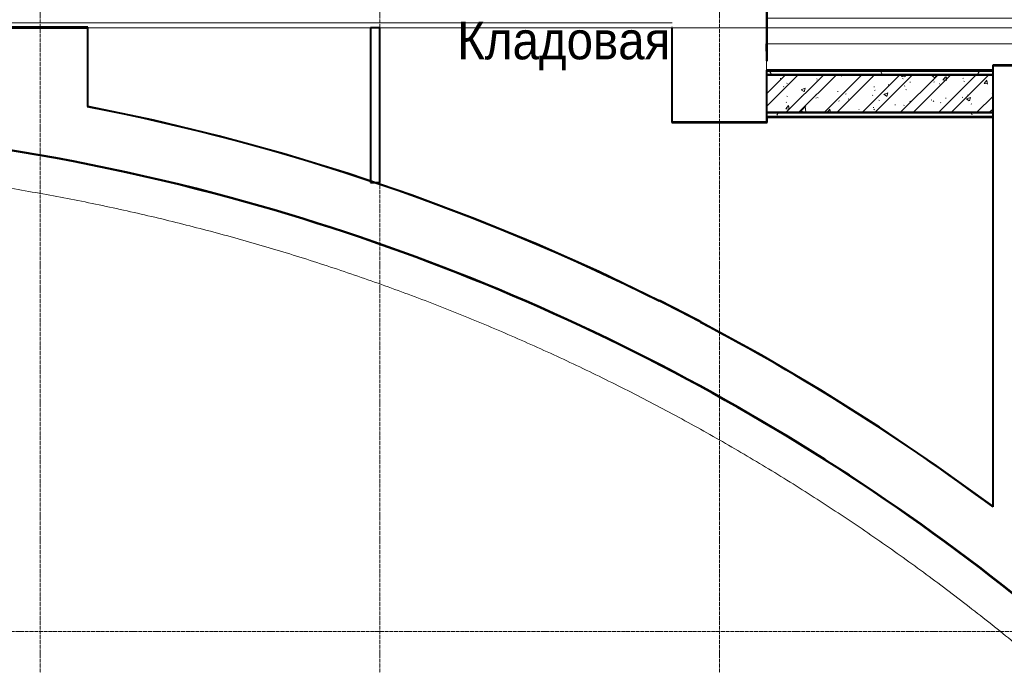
# Model space of a CAD drawing. Header units: millimetres. Extents: x 2030 to 85778, y 1212 to 89500.
# Tile 21 of 37: x 52077 to 57296, y 74021 to 77442. Entities that reach past the tile are written whole.
import ezdxf

# ---------------------------------------------------------------- set-up
doc = ezdxf.new("R2010")
doc.units = ezdxf.units.MM
for name, pattern in [('ADSK_Линия сетки', [25, 20, -2.5, 0, -2.5]), ('Линия сетки', [25, 20, -2.5, 0, -2.5]), ('Штрих_3_1_5_', [4.5, 3, -1.5]), ('Штриховая_ш3 п1_5', [4.5, 3, -1.5])]:
    doc.linetypes.add(name, pattern=pattern)
doc.layers.add('_Разделитель помещений_', color=4, linetype='Штриховая_ш3 п1_5', lineweight=40, true_color=0x00ffff)
for name, color, linetype, lineweight in [('Марки помещений', 7, 'Continuous', 20), ('Обобщенные модели', 7, 'Continuous', 18), ('Оси', 7, 'Continuous', 9), ('Перекрытия', 7, 'Continuous', 18), ('Стены разрез', 7, 'Continuous', 40), ('Стены штриховка', 7, 'Continuous', 40)]:
    doc.layers.add(name, color=color, linetype=linetype, lineweight=lineweight)
doc.styles.add('Arial_3', font='arial.ttf', dxfattribs={"width": 0.9, "height": 200})
pattern_1 = [(0, (0, 0), (406.4, 101.6), [33.528, -271.272, 33.528, -271.272, -1625.6]), (0, (0, 0), (406.4, 101.6), [-609.6, 33.528, -576.072, 33.528, -271.272, -711.2]), (0, (0, 0), (406.4, 101.6), [-1524, 33.528, -169.672, 33.528, -474.472]), (120, (152.4, 50.8), (-291.18818, 301.15272), [33.528, -271.272, 33.528, -271.272, -1625.6]), (120, (152.4, 50.8), (-291.18818, 301.15272), [-609.6, 33.528, -576.072, 33.528, -271.272, -711.2]), (120, (152.4, 50.8), (-291.18818, 301.15272), [-1524, 33.528, -169.672, 33.528, -474.472]), (240, (203.2, 254), (-115.21182, -402.75272), [33.528, -271.272, 33.528, -271.272, -1625.6]), (240, (203.2, 254), (-115.21182, -402.75272), [-609.6, 33.528, -576.072, 33.528, -271.272, -711.2]), (240, (203.2, 254), (-115.21182, -402.75272), [-1524, 33.528, -169.672, 33.528, -474.472])]

# ---------------------------------------------------------------- blocks, each defined once
blk = doc.blocks.new('CP_ДШ_Hanytex_TopJoint 24C - CP_ДШ_Hanytex_TopJoint 24C-3950245-МКСС_LB01_-7_650__Кабельные конструкции_Короба_1')
at = {"layer": 'Обобщенные модели', "color": 253, "true_color": 0xaaaaaa}
for p, q in [((0, -110), (0, 110)), ((3100, 110), (0, 110)), ((3100, 110), (3100, -110)), ((3100, 25), (0, 25)), ((0, 25), (0, -25)), ((3100, -25), (3100, 25)), ((0, -25), (3100, -25)), ((3100, -110), (0, -110))]:
    blk.add_line(p, q, dxfattribs=at)
blk = doc.blocks.new('180_ДефШов_ОснЛиния_ - Накладной профиль шир_ 50 мм Пол-V11-МКСС_LB01_-7_650__Кабельные конструкции_Короба_1')
at = {"layer": 'Обобщенные модели', "color": 253, "true_color": 0xaaaaaa}
blk.add_line((0, 0), (3100, 0), dxfattribs=at)
blk = doc.blocks.new('180_ДефШов_ОснЛиния_ - Накладной профиль Угловой шир_ 50 мм Пол-3647981-МКСС_LB01_-7_650__Кабельные конструкции_Короба_1')
at = {"layer": 'Обобщенные модели', "color": 253, "true_color": 0xaaaaaa}
blk.add_line((0, 0), (500, 0), dxfattribs=at)
blk = doc.blocks.new('180_ДефШов_ОснЛиния_ - Покрытие_Дефшов_Угловой-3816490-МКСС_LB01_-7_650__Кабельные конструкции_Короба_1')
at = {"layer": 'Обобщенные модели', "color": 253, "true_color": 0xaaaaaa}
blk.add_line((0, 0), (42587.5, 0), dxfattribs=at)
blk = doc.blocks.new('135_SLK_GD_AR_rvt-1-МКСС_LB01_-7_650__Кабельные конструкции_Короба_1')
at = {"layer": 'Стены разрез', "lineweight": 9, "true_color": 0xaaaaaa}
h = blk.add_hatch(dxfattribs=at)
h.set_pattern_fill('FP_4', color=253, style=0, pattern_type=2)
h.set_pattern_definition(pattern_1)
h.paths.add_polyline_path([(37400, 77150), (37400, 77170), (36200, 77170), (36200, 77150), (36640, 77150)])
h = blk.add_hatch(dxfattribs=at)
h.set_pattern_fill('FP_1', color=253, style=0, pattern_type=2)
h.set_pattern_definition([(50, (0, 0), (218.62117, -19.1268), [22.86, -251.46]), (355, (0, 0), (-42.2919, 229.2684), [18.288, -201.168]), (100.451, (18.22, -1.6), (176.3311, 210.13963), [19.428, -213.708]), (46.184, (0, 60.96), (325.29495, -50.4516), [34.29, -377.19]), (96.636, (27.1, 56.76), (284.883, 296.9127), [29.142, -320.562]), (351.184, (0, 60.96), (284.8858, 296.9107), [27.432, -301.752]), (21, (30.48, 45.72), (181.93753, -122.71832), [22.86, -251.46]), (326, (30.48, 45.72), (74.1622, 221.0262), [18.288, -201.168]), (71.451, (45.64, 35.5), (256.10035, 98.30526), [19.428, -213.708]), (37.5, (0, 0), (3.70639, 101.465895), [3.353, -195.377, 3.353, -200.863, -201.93]), (37.5, (0, 0), (3.70639, 101.465895), [-402.946, 3.353, -198.577]), (7.5, (0, 0), (80.18358, 120.21653), [3.353, -113.081, 3.353, -190.805, -76.962]), (7.5, (0, 0), (80.18358, 120.21653), [-310.591, 3.353, -73.609]), (327.5, (-67.97, 0), (162.70865, -6.87497), [3.353, -72.847, 3.353, -234.391, -315.468]), (327.5, (-67.97, 0), (162.70865, -6.87497), [-313.944, 3.353, -312.115]), (317.5, (-98.45, 0), (177.75468, 30.51183), [3.353, -95.707, 3.353, -154.534, -224.028]), (317.5, (-98.45, 0), (177.75468, 30.51183), [-256.946, 3.353, -220.675])])
h.paths.add_polyline_path([(36200, 76950), (37400, 76950), (37400, 77150), (36200, 77150)])
h = blk.add_hatch(dxfattribs=at)
h.set_pattern_fill('FP_2', color=253, style=0, pattern_type=2)
h.set_pattern_definition([(45, (0, 0), (-101.02788, 101.02788), []), (45, (67.35, 0), (-101.02788, 101.02788), [])])
h.paths.add_polyline_path([(36200, 76950), (37400, 76950), (37400, 77150), (36200, 77150)])
h = blk.add_hatch(dxfattribs=at)
h.set_pattern_fill('FP_4', color=253, style=0, pattern_type=2)
h.set_pattern_definition(pattern_1)
h.paths.add_polyline_path([(36200, 76930), (37400, 76930), (37400, 76950), (36200, 76950)])
at = {"layer": '_Разделитель помещений_', "color": 131, "linetype": 'Штрих_3_1_5_', "true_color": 0xaaffff}
blk.add_line((36200, 77275), (36200, 77315), dxfattribs=at)
at = {"layer": 'Перекрытия', "color": 253, "true_color": 0xaaaaaa}
for p, q in [((34100, 77400), (32600, 77400)), ((32600, 77400), (32600, 76983.5)), ((35700, 77400), (34150, 77400)), ((35700, 76900), (35700, 77400)), ((36200, 77315), (36200, 77175)), ((37400, 77175), (37400, 77200)), ((37400, 77200), (37800, 77200)), ((32600, 76983.5), (32602, 76983.1)), ((36200, 76925), (36200, 76900)), ((37400, 74862.4), (37400, 76930)), ((36200, 76900), (35700, 76900)), ((36797.5, 75282.8), (36798.8, 75282)), ((37101, 75078), (37102.6, 75076.9)), ((37398, 74863.9), (37400, 74862.4))]:
    blk.add_line(p, q, dxfattribs=at)
for start, end in [(76.61974, 77.2014), (74.691, 75.39944), (72.83809, 73.59687), (71.46988, 71.79351), (71.00963, 71.35052), (69.19209, 69.98906), (67.38038, 68.1831), (65.57215, 66.37492), (63.76615, 64.5633), (62.21306, 63.41373)]:
    blk.add_arc((30350, 65400), 11800, start, end, dxfattribs=at)
for points in [[(32516.3, 76694.1), (32439.5, 76708.9), (32362.6, 76722.8), (32285.5, 76736)], [(32381.1, 76719.2), (32426.2, 76711.1), (32471.3, 76702.8), (32516.3, 76694.1)], [(32391.7, 76717.2), (32436.6, 76709.1), (32481.4, 76700.7), (32526.2, 76692.1)], [(32394.1, 76716.9), (32456.6, 76705.6), (32519, 76693.8), (32581.3, 76681.4)], [(32531.4, 76691.2), (32526.4, 76692.2), (32521.3, 76693.2), (32516.3, 76694.1)], [(32516.3, 76694.1), (32520.7, 76693.3), (32525.2, 76692.4), (32529.6, 76691.6)], [(32765.7, 76643.3), (32809.8, 76633.8), (32854, 76624.1), (32898, 76614.1)], [(32766.3, 76643.3), (32828.7, 76629.9), (32891, 76615.9), (32953.1, 76601.5)], [(33134, 76557.8), (33178.8, 76546.7), (33223.5, 76535.2), (33268.2, 76523.5)], [(33136.2, 76557.4), (33198.2, 76541.9), (33260.1, 76525.9), (33321.8, 76509.4)], [(33511.2, 76456.9), (33552.8, 76445.1), (33594.2, 76433), (33635.6, 76420.6)], [(33522.8, 76453.7), (33574.2, 76438.9), (33625.5, 76423.8), (33676.7, 76408.3)], [(33884.7, 76343.3), (33933.1, 76327.7), (33981.4, 76311.7), (34029.7, 76295.4)], [(34227.9, 76226.4), (34270.7, 76211.1), (34313.4, 76195.5), (34356, 76179.7)], [(34247.7, 76219.3), (34291.5, 76203.5), (34335.3, 76187.5), (34379, 76171.1)], [(34601.3, 76085.3), (34637.1, 76071), (34672.9, 76056.6), (34708.5, 76042)], [(34627.8, 76074.8), (34659.9, 76061.9), (34692, 76048.9), (34724, 76035.7)], [(35022, 75908.1), (35032.6, 75903.4), (35043.2, 75898.7), (35053.7, 75893.9)], [(35064.6, 75889.2), (35085.9, 75879.6), (35107.2, 75870), (35128.4, 75860.2)], [(35400.1, 75731.8), (35439.7, 75712.5), (35479.2, 75692.9), (35518.6, 75673)], [(35726.7, 75565.6), (35731.1, 75563.2), (35735.5, 75560.9), (35739.9, 75558.6)], [(35730.5, 75563.7), (35770.5, 75542.5), (35810.4, 75521.1), (35850.2, 75499.4)], [(36045.8, 75390.4), (36053.8, 75385.8), (36061.7, 75381.3), (36069.7, 75376.7)], [(36047.2, 75389.6), (36056, 75384.5), (36064.9, 75379.4), (36073.8, 75374.3)], [(36051.3, 75387.3), (36094.7, 75362.5), (36138, 75337.4), (36181.1, 75312)], [(36390.6, 75185.7), (36377, 75194.2), (36363.3, 75202.6), (36349.6, 75211)], [(36366.7, 75200.4), (36411, 75173.3), (36455, 75145.8), (36498.9, 75118)], [(36575.3, 75069.3), (36533.6, 75096.1), (36491.8, 75122.7), (36449.8, 75149)], [(36671.4, 75006.8), (36688.1, 74995.8), (36704.9, 74984.7), (36721.5, 74973.6)], [(36676.2, 75003.6), (36720.5, 74974.4), (36764.6, 74944.9), (36808.5, 74915.1)], [(36975.7, 74799.5), (36975.2, 74799.9), (36974.6, 74800.2), (36974.1, 74800.6)], [(36975.2, 74799.8), (36994.9, 74786), (37014.5, 74772.1), (37034, 74758.1)], [(36979, 74797.1), (37023.1, 74766.1), (37066.9, 74734.7), (37110.5, 74703)], [(37289.8, 74570), (37280.5, 74577), (37271.2, 74584.1), (37261.8, 74591.1)], [(37272.7, 74582.9), (37294.9, 74566.2), (37317.1, 74549.3), (37339.2, 74532.4)]]:
    blk.add_open_spline(points, degree=3, dxfattribs=at)
for points, knots in [([(19232.1, 67420.2), (19250.2, 67519.8), (19289, 67718.5), (19355.3, 68014.8), (19429.5, 68309.3), (19511.6, 68601.6), (19631.5, 68988.3), (19767, 69370), (19917.6, 69745.8), (20038.1, 70024.5), (20166.1, 70299.9), (20301.4, 70571.7), (20444, 70839.8), (20593.7, 71104), (20750.5, 71364.1), (20914.2, 71619.8), (21084.7, 71871.1), (21261.9, 72117.7), (21445.7, 72359.4), (21635.8, 72596.1), (21832.3, 72827.6), (22034.9, 73053.8), (22243.6, 73274.4), (22458.1, 73489.4), (22678.2, 73698.5), (22904, 73901.6), (23135.1, 74098.6), (23371.4, 74289.3), (23612.7, 74473.6), (23858.9, 74651.3), (24109.8, 74822.4), (24365.2, 74986.6), (24624.9, 75143.9), (24888.8, 75294.2), (25156.6, 75437.4), (25428.1, 75573.3), (25703.2, 75701.8), (25981.7, 75823), (26263.3, 75936.6), (26547.8, 76042.6), (26835.1, 76140.9), (27125, 76231.4), (27417.1, 76314.2), (27711.4, 76389), (28007.6, 76455.9), (28305.5, 76514.9), (28604.8, 76565.8), (28905.5, 76608.7), (29207.1, 76643.4), (29509.6, 76670.1), (29812.7, 76688.6), (30116.2, 76698.9), (30419.8, 76701.1), (30723.4, 76695.2), (31026.7, 76681.1), (31329.6, 76658.8), (31631.7, 76628.4), (31932.9, 76590), (32233, 76543.4), (32531.7, 76488.8), (32828.8, 76426.2), (33124.1, 76355.6), (33417.5, 76277.1), (33708.6, 76190.8), (33997.3, 76096.6), (34283.4, 75994.8), (34566.6, 75885.3), (34846.8, 75768.2), (35123.7, 75643.7), (35397.2, 75511.7), (35667, 75372.5), (35933, 75226), (36195, 75072.5), (36452.8, 74911.9), (36706.1, 74744.5), (36954.9, 74570.4), (37198.9, 74389.6), (37437.9, 74202.4), (37671.8, 74008.8), (37900.5, 73809), (38123.7, 73603.1), (38268.7, 73461.9), (38340.3, 73390.3)], [-1, -1, -1, -1, -0.987654, -0.975309, -0.962963, -0.950617, -0.938272, -0.91358, -0.901235, -0.888889, -0.876543, -0.864198, -0.851852, -0.839506, -0.82716, -0.814815, -0.802469, -0.790123, -0.777778, -0.765432, -0.753086, -0.740741, -0.728395, -0.716049, -0.703704, -0.691358, -0.679012, -0.666667, -0.654321, -0.641975, -0.62963, -0.617284, -0.604938, -0.592593, -0.580247, -0.567901, -0.555556, -0.54321, -0.530864, -0.518519, -0.506173, -0.493827, -0.481481, -0.469136, -0.45679, -0.444444, -0.432099, -0.419753, -0.407407, -0.395062, -0.382716, -0.37037, -0.358025, -0.345679, -0.333333, -0.320988, -0.308642, -0.296296, -0.283951, -0.271605, -0.259259, -0.246914, -0.234568, -0.222222, -0.209877, -0.197531, -0.185185, -0.17284, -0.160494, -0.148148, -0.135802, -0.123457, -0.111111, -0.098765, -0.08642, -0.074074, -0.061728, -0.049383, -0.037037, -0.024691, -0.012346, 0, 0, 0, 0]), ([(32859.5, 76622.9), (32842.4, 76626.7), (32785.3, 76639.3), (32728.1, 76651.5), (32688.1, 76659.8)], [0.94884375, 0.94884375, 0.94884375, 0.94884375, 0.95652174, 0.97443732, 0.97443732, 0.97443732, 0.97443732]), ([(32754.7, 76645.8), (32799.5, 76636.2), (32848.3, 76625.4), (32897.1, 76614.4), (32901.2, 76613.4)], [0.03550582, 0.03550582, 0.03550582, 0.03550582, 0.05555556, 0.05740319, 0.05740319, 0.05740319, 0.05740319]), ([(33202.4, 76540.6), (33167.7, 76549.5), (33112.3, 76563.4), (33056.8, 76576.9), (33036, 76581.9)], [0.89738757, 0.89738757, 0.89738757, 0.89738757, 0.91304348, 0.92240342, 0.92240342, 0.92240342, 0.92240342]), ([(33125.7, 76560), (33170.1, 76548.9), (33218.3, 76536.7), (33266.4, 76524.1), (33270.3, 76523)], [0.09108319, 0.09108319, 0.09108319, 0.09108319, 0.11111111, 0.1128517, 0.1128517, 0.1128517, 0.1128517]), ([(33564.2, 76441.7), (33505.2, 76458.9), (33441.4, 76476.9), (33377.5, 76494.3), (33373, 76495.6)], [0.84264579, 0.84264579, 0.84264579, 0.84264579, 0.86956522, 0.8716401, 0.8716401, 0.8716401, 0.8716401]), ([(33693, 76403.4), (33686.4, 76405.4), (33674.6, 76409), (33662.9, 76412.5), (33657.8, 76414)], [0.823036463, 0.823036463, 0.823036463, 0.823036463, 0.826086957, 0.828403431, 0.828403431, 0.828403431, 0.828403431]), ([(33974.9, 76313.7), (33969, 76315.7), (33903.1, 76337.6), (33836.9, 76358.8), (33776.6, 76377.6)], [0.77986499, 0.77986499, 0.77986499, 0.77986499, 0.7826087, 0.81027313, 0.81027313, 0.81027313, 0.81027313]), ([(33867.5, 76348.8), (33907.9, 76335.9), (33951.6, 76321.6), (33995.2, 76307), (33998.6, 76305.9)], [-0.51194065, -0.51194065, -0.51194065, -0.51194065, -0.5, -0.49899763, -0.49899763, -0.49899763, -0.49899763]), ([(34304.3, 76198.8), (34282.5, 76206.8), (34222.4, 76228.5), (34162.2, 76249.8), (34123.8, 76263.2)], [0.72895843, 0.72895843, 0.72895843, 0.72895843, 0.73913043, 0.7569171, 0.7569171, 0.7569171, 0.7569171]), ([(34641.9, 76069.1), (34600.6, 76085.7), (34535.3, 76111.6), (34469.7, 76136.8), (34445.6, 76146)], [0.6761855, 0.6761855, 0.6761855, 0.6761855, 0.69565217, 0.70695315, 0.70695315, 0.70695315, 0.70695315]), ([(34586.4, 76091.3), (34625.1, 76075.9), (34666.5, 76059.2), (34707.8, 76042.3), (34710.6, 76041.2)], [0.31509559, 0.31509559, 0.31509559, 0.31509559, 0.33333333, 0.33463217, 0.33463217, 0.33463217, 0.33463217]), ([(35033.5, 75903.1), (34954.1, 75938.5), (34862.3, 75978.2), (34770, 76016.7), (34757.9, 76021.7)], [0.61411862, 0.61411862, 0.61411862, 0.61411862, 0.65217391, 0.65789562, 0.65789562, 0.65789562, 0.65789562]), ([(34970.1, 75931.1), (34997.5, 75919.1), (35026.4, 75906.3), (35055.3, 75893.4), (35056.8, 75892.7)], [0.37576905, 0.37576905, 0.37576905, 0.37576905, 0.38888889, 0.38960786, 0.38960786, 0.38960786, 0.38960786]), ([(35366.1, 75748.3), (35356.6, 75753), (35257.6, 75800.8), (35156.9, 75847.7), (35065.2, 75888.9), (35064.2, 75889.4)], [0.56057175, 0.56057175, 0.56057175, 0.56057175, 0.56521739, 0.60869565, 0.6092105, 0.6092105, 0.6092105, 0.6092105]), ([(35393, 75735.3), (35394.4, 75734.6), (35398, 75732.8), (35401.6, 75731.1), (35403.9, 75729.9)], [0.443792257, 0.443792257, 0.443792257, 0.443792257, 0.444444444, 0.445559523, 0.445559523, 0.445559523, 0.445559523]), ([(35665.9, 75597.6), (35645.4, 75608.3), (35581.8, 75641.2), (35517.9, 75673.5), (35474.5, 75695.1)], [0.51161446, 0.51161446, 0.51161446, 0.51161446, 0.52173913, 0.54294978, 0.54294978, 0.54294978, 0.54294978]), ([(35724.3, 75567), (35728.3, 75564.8), (35734.3, 75561.7), (35740.3, 75558.5), (35742.3, 75557.4)], [0.498010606, 0.498010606, 0.498010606, 0.498010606, 0.5, 0.500982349, 0.500982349, 0.500982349, 0.500982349]), ([(35957.2, 75440.4), (35927.3, 75457.1), (35873.7, 75486.7), (35819.7, 75516), (35795.8, 75528.8)], [0.46330975, 0.46330975, 0.46330975, 0.46330975, 0.47826087, 0.49015905, 0.49015905, 0.49015905, 0.49015905]), ([(36252.2, 75269.8), (36210.6, 75294.7), (36160, 75324.6), (36109.1, 75354.1), (36100.1, 75359.3)], [0.4135734, 0.4135734, 0.4135734, 0.4135734, 0.43478261, 0.43932729, 0.43932729, 0.43932729, 0.43932729]), ([(36361.9, 75203.4), (36373.5, 75196.3), (36386.7, 75188.2), (36399.9, 75180), (36401.4, 75179.1)], [-0.253840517, -0.253840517, -0.253840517, -0.253840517, -0.25, -0.249481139, -0.249481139, -0.249481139, -0.249481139]), ([(36682.6, 74999.4), (36666.5, 75010), (36647.9, 75022.2), (36629.2, 75034.4), (36626.7, 75036)], [0.339387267, 0.339387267, 0.339387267, 0.339387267, 0.347826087, 0.349141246, 0.349141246, 0.349141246, 0.349141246]), ([(36898.3, 74853.5), (36892.8, 74857.4), (36853.8, 74884.3), (36814.7, 74911), (36781.1, 74933.7)], [0.3013925, 0.3013925, 0.3013925, 0.3013925, 0.30434783, 0.32212046, 0.32212046, 0.32212046, 0.32212046]), ([(37165.4, 74662.8), (37151.9, 74672.8), (37121, 74695.4), (37090.1, 74717.8), (37072.7, 74730.3)], [0.25349519, 0.25349519, 0.25349519, 0.25349519, 0.26086957, 0.27022824, 0.27022824, 0.27022824, 0.27022824]), ([(37275.3, 74581), (37284.8, 74573.8), (37328.1, 74541), (37371.2, 74507.9), (37404.6, 74482)], [-0.063932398, -0.063932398, -0.063932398, -0.063932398, -0.0625, -0.057424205, -0.057424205, -0.057424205, -0.057424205]), ([(37428.6, 74463.3), (37406.9, 74480.3), (37381, 74500.3), (37355, 74520.3), (37351, 74523.4)], [0.20529735, 0.20529735, 0.20529735, 0.20529735, 0.2173913, 0.21963206, 0.21963206, 0.21963206, 0.21963206])]:
    blk.add_open_spline(points, degree=3, knots=knots, dxfattribs=at)
at = {"layer": 'Стены разрез', "color": 253, "true_color": 0xaaaaaa}
for p, q in [((36200, 78250), (36200, 77225)), ((36202, 77225), (36202, 78250)), ((32602, 77402), (32100, 77402)), ((32100, 77400), (32600, 77400)), ((32600, 77400), (32600, 76983.5)), ((32602, 77400), (32602, 77402)), ((32602, 76983.1), (32602, 77400)), ((34100, 77400), (34100, 76579.9)), ((34150, 77400), (34100, 77400)), ((34150, 76579.9), (34150, 77400)), ((35700, 77401), (35698, 77401)), ((35698, 77401), (35698, 76900)), ((35700, 76900), (35700, 77401)), ((36200, 77225), (36202, 77225)), ((37400, 77202), (37398, 77202)), ((37398, 77202), (37398, 77175)), ((39298, 77202), (37400, 77202)), ((37400, 77175), (37400, 77200)), ((37400, 77200), (39300, 77200)), ((37400, 77175), (36200, 77175)), ((36200, 77175), (36200, 77150)), ((37400, 77150), (36200, 77150)), ((36200, 77150), (36200, 76950)), ((36200, 77150), (37400, 77150)), ((37398, 77175), (37400, 77175)), ((37400, 77150), (37400, 77175)), ((37400, 76950), (37400, 77150)), ((32600, 76983.5), (32600, 76981.5)), ((36200, 76950), (36200, 76925)), ((36200, 76925), (36200, 76900)), ((36202, 76925), (37398, 76925)), ((36202, 76898), (36202, 76925)), ((37398, 76950), (37400, 76950)), ((37400, 76950), (37398, 76950)), ((37398, 76925), (37398, 74863.9)), ((37400, 76930), (37400, 76950)), ((37400, 74862.4), (37400, 76930)), ((35698, 76900), (35698, 76898)), ((35698, 76898), (36200, 76898)), ((36200, 76900), (35700, 76900)), ((36200, 76898), (36202, 76898)), ((34100, 76579.9), (34150, 76579.9)), ((35630.1, 75950.5), (35631, 75952.3)), ((35631.9, 75954.1), (35631, 75952.3)), ((35851, 75839.3), (35850.1, 75837.5)), ((35851, 75839.3), (35851.9, 75841.1)), ((37400, 74859.9), (37400, 74862.4))]:
    blk.add_line(p, q, dxfattribs=at)
at = {"layer": 'Стены разрез', "color": 253, "true_color": 0xaaaaaa, "flags": 128}
for points in [[(35631, 75952.3), (35309.8, 76107), (34984, 76252), (34653.9, 76387.1), (34320, 76512.1), (33982.4, 76627), (33641.5, 76731.6), (33297.6, 76825.9), (32951, 76909.8), (32602, 76983.1)], [(37398, 74863.9), (37101, 75078), (36797.5, 75282.8), (36487.8, 75478.1), (36172.2, 75663.6), (35851, 75839.3)]]:
    blk.add_lwpolyline(points, dxfattribs=at)
at = {"layer": 'Стены разрез', "color": 253, "true_color": 0xaaaaaa}
for radius, start, end in [(11798, 63.41375, 79.00576), (11500, 74.81717, 90), (11498, 74.81717, 90), (11498, 62.21306, 74.81717), (11500, 62.21306, 74.81717), (11800, 62.21306, 63.41375), (11802, 62.21306, 63.41375), (11798, 53.30473, 62.21306), (11498, 49.95163, 62.21306), (11500, 49.95163, 62.21306)]:
    blk.add_arc((30350, 65400), radius, start, end, dxfattribs=at)
at = {"layer": 'Стены штриховка', "color": 253, "true_color": 0xaaaaaa}
for p, q in [((37400, 77170), (36200, 77170)), ((36200, 76950), (37398, 76950)), ((37398, 76950), (36200, 76950)), ((36200, 76930), (37398, 76930)), ((37398, 76930), (37400, 76930))]:
    blk.add_line(p, q, dxfattribs=at)
at = {"layer": 'Обобщенные модели', "color": 253, "lineweight": 18, "true_color": 0xaaaaaa}
for name, p in [('CP_ДШ_Hanytex_TopJoint 24C - CP_ДШ_Hanytex_TopJoint 24C-3950245-МКСС_LB01_-7_650__Кабельные конструкции_Короба_1', (36200, 77425)), ('180_ДефШов_ОснЛиния_ - Покрытие_Дефшов_Угловой-3816490-МКСС_LB01_-7_650__Кабельные конструкции_Короба_1', (14550.4, 77399.6)), ('180_ДефШов_ОснЛиния_ - Накладной профиль Угловой шир_ 50 мм Пол-3647981-МКСС_LB01_-7_650__Кабельные конструкции_Короба_1', (32100, 77425)), ('180_ДефШов_ОснЛиния_ - Накладной профиль шир_ 50 мм Пол-V11-МКСС_LB01_-7_650__Кабельные конструкции_Короба_1', (32600, 77425))]:
    blk.add_blockref(name, p, dxfattribs=at)

msp = doc.modelspace()

# ---------------------------------------------------------------- linework, layer by layer
at = {"layer": 'Оси', "linetype": 'Линия сетки'}
for p, q in [((52186.081, 60305.018), (52186.081, 89251.882)), ((53986.081, 60305.018), (53986.081, 89251.991)), ((55786.081, 60305.018), (55786.081, 89252.099))]:
    msp.add_line(p, q, dxfattribs=at)
at = {"layer": 'Оси', "linetype": 'ADSK_Линия сетки'}
msp.add_line((79533.827, 74200), (30686.443, 74200), dxfattribs=at)

# ---------------------------------------------------------------- block references
at = {"lineweight": 5}
msp.add_blockref('135_SLK_GD_AR_rvt-1-МКСС_LB01_-7_650__Кабельные конструкции_Короба_1', (19836.081, 0), dxfattribs=at)

# ---------------------------------------------------------------- texts
at = {"layer": 'Марки помещений', "lineweight": 9, "insert": (54396.145, 77432.385), "char_height": 200, "width": 1392.53119, "attachment_point": 1, "style": 'Arial_3'}
msp.add_mtext('Кладовая', dxfattribs=at)

doc.saveas('drawing.dxf')
